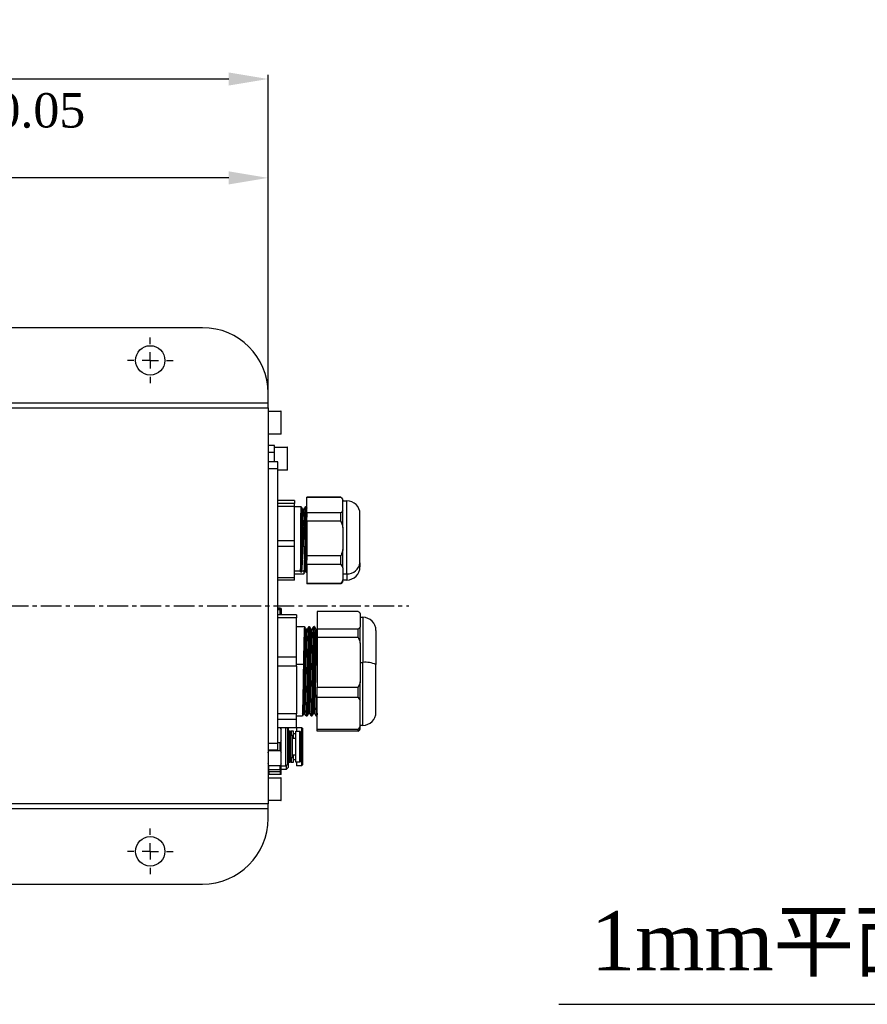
# Model space of a CAD drawing. Header units: millimetres. Extents: x 7590 to 10884, y -1862 to 419.
# Tile 74 of 83: x 8803 to 9062, y -132 to 169. Entities that reach past the tile are written whole.
import ezdxf

# ---------------------------------------------------------------- set-up
doc = ezdxf.new("R2010")
doc.units = ezdxf.units.MM
doc.header["$PDSIZE"] = -1
doc.linetypes.add('CENTER', pattern=[10.16, 6.35, -1.27, 1.27, -1.27])
doc.linetypes.add('HIDDEN', pattern=[1.905, 1.27, -0.635])
doc.layers.add('D中心线OR符号线', color=7, linetype='Continuous')
doc.styles.get("Standard").update_dxf_attribs({"font": 'times.ttf'})
doc.dimstyles.new('ISO-25', dxfattribs={"dimtxt": 18, "dimasz": 15, "dimexe": 1.25, "dimexo": 0.625, "dimtad": 1, "dimtoh": 1, "dimtxsty": 'Standard', "dimcen": 2.5, "dimadec": 0, "dimazin": 0, "dimtfac": 1, "dimtmove": 0, "dimatfit": 3, "dimfxl": 1, "dimarcsym": 0})

# ---------------------------------------------------------------- blocks, each defined once
blk = doc.blocks.new('SW_CENTERMARKSYMBOL_0')
at = {"layer": 'D中心线OR符号线', "color": 0}
for p, q in [((0, 1), (0, 1.4)), ((-1, 0), (-1.4, 0)), ((0, 0), (-0.5, 0)), ((0, 0), (0, 0.5)), ((0, 0), (0, -0.5)), ((0, 0), (0.5, 0)), ((1, 0), (1.4, 0)), ((0, -1), (0, -1.4))]:
    blk.add_line(p, q, dxfattribs=at)
blk = doc.blocks.new('SW_CENTERMARKSYMBOL_6')
at = {"layer": 'D中心线OR符号线', "color": 0}
for p, q in [((0, 1), (0, 1.4)), ((-1, 0), (-1.4, 0)), ((0, 0), (-0.5, 0)), ((0, 0), (0, 0.5)), ((0, 0), (0, -0.5)), ((0, 0), (0.5, 0)), ((1, 0), (1.4, 0)), ((0, -1), (0, -1.4))]:
    blk.add_line(p, q, dxfattribs=at)
blk = doc.blocks.new('*D129')
at = {"color": 0, "lineweight": -2}
for p, q in [((8671.64, 51.3), (8671.64, 152.4)), ((8867.14, 151.15), (8683.64, 151.15)), ((8879.14, 51.3), (8879.14, 152.4))]:
    blk.add_line(p, q, dxfattribs=at)
at = {"color": 0}
for points in [[(8683.64, 153.15), (8683.64, 149.15), (8671.64, 151.15)], [(8867.14, 149.15), (8867.14, 153.15), (8879.14, 151.15)]]:
    blk.add_solid(points, dxfattribs=at)
at = {"layer": 'Defpoints', "color": 0}
for p in [(8671.64, 151.15), (8671.64, 50.68), (8879.14, 50.68)]:
    blk.add_point(p, dxfattribs=at)
at = {"color": 0, "insert": (8775.39, 159.43), "char_height": 15, "attachment_point": 5}
blk.add_mtext('207.5', dxfattribs=at)
blk = doc.blocks.new('*D55')
at = {"color": 0, "lineweight": -2}
for p, q in [((8693.14, 45.8), (8693.14, 122.19)), ((8867.14, 120.94), (8705.14, 120.94)), ((8879.14, 51.3), (8879.14, 122.19))]:
    blk.add_line(p, q, dxfattribs=at)
at = {"color": 0}
for points in [[(8705.14, 122.94), (8705.14, 118.94), (8693.14, 120.94)], [(8867.14, 118.94), (8867.14, 122.94), (8879.14, 120.94)]]:
    blk.add_solid(points, dxfattribs=at)
at = {"layer": 'Defpoints', "color": 0}
for p in [(8693.14, 120.94), (8879.14, 50.68), (8693.14, 45.18)]:
    blk.add_point(p, dxfattribs=at)
at = {"color": 0, "insert": (8785.11, 134.12), "char_height": 15, "attachment_point": 5}
blk.add_mtext('186 {\\H0.7x;\\S+0.05^ 0;}', dxfattribs=at)

msp = doc.modelspace()

# ---------------------------------------------------------------- linework, layer by layer
at = {"color": 7, "lineweight": 25}
for p, q in [((8859.142, 75.178), (8691.642, 75.178)), ((8879.142, 52.178), (8879.142, 55.178)), ((8671.642, 52.178), (8879.142, 52.178)), ((8879.142, 50.678), (8879.142, 52.178)), ((8695.788, 50.678), (8879.142, 50.678)), ((8879.142, 50.678), (8879.142, -70.322)), ((8879.142, 49.678), (8883.042, 49.678)), ((8883.142, 42.778), (8883.142, 49.578)), ((8883.042, 42.678), (8879.142, 42.678)), ((8881.142, 39.178), (8879.142, 39.178)), ((8881.142, 37.178), (8881.142, 39.178)), ((8879.142, 37.178), (8881.142, 37.178)), ((8881.142, 38.678), (8885.042, 38.678)), ((8881.142, 34.178), (8881.142, 37.178)), ((8885.142, 31.778), (8885.142, 38.578)), ((8882.142, 34.178), (8879.142, 34.178)), ((8882.142, 32.178), (8882.142, 34.178)), ((8879.142, 32.178), (8882.142, 32.178)), ((8882.142, -51.822), (8882.142, 32.178)), ((8885.042, 31.678), (8882.142, 31.678)), ((8887.242, 22.323), (8882.142, 22.323)), ((8887.242, 21.469), (8882.142, 21.469)), ((8887.242, 22.323), (8887.242, 21.469)), ((8887.242, 20.502), (8887.242, 21.469)), ((8891.042, 23.428), (8901.392, 23.428)), ((8891.042, 23.399), (8891.042, 23.428)), ((8901.392, 23.399), (8891.042, 23.399)), ((8891.042, 18.556), (8891.042, 23.399)), ((8901.392, 23.428), (8902.042, 22.778)), ((8901.392, 23.399), (8901.392, 23.428)), ((8902.042, 22.506), (8902.042, 22.778)), ((8902.042, 19.448), (8902.042, 22.506)), ((8902.042, 22.278), (8903.242, 22.278)), ((8887.242, 20.502), (8882.142, 20.502)), ((8887.242, 20.528), (8889.26, 20.528)), ((8887.242, 10.071), (8887.242, 20.502)), ((8889.726, 19.714), (8890.098, 19.714)), ((8890.572, 20.528), (8890.879, 20.528)), ((8901.392, 18.556), (8891.042, 18.556)), ((8891.042, 16.036), (8891.042, 18.556)), ((8901.392, 16.036), (8901.392, 18.556)), ((8902.042, 14.09), (8902.042, 19.448)), ((8907.242, 3.364), (8907.242, 18.278)), ((8889.042, 16.517), (8889.511, 16.02)), ((8889.511, 16.02), (8889.886, 16.02)), ((8889.886, 16.02), (8890.355, 16.517)), ((8901.392, 16.036), (8891.042, 16.036)), ((8891.042, 16.036), (8891.042, 5.477)), ((8902.042, 14.09), (8902.042, 7.423)), ((8887.242, 10.071), (8882.142, 10.071)), ((8887.242, 8.357), (8887.242, 10.071)), ((8887.242, 8.357), (8882.142, 8.357)), ((8887.242, -1.22), (8887.242, 8.357)), ((8902.042, 1.761), (8902.042, 7.423)), ((8901.392, 5.477), (8891.042, 5.477)), ((8891.042, 2.815), (8891.042, 5.477)), ((8901.392, 2.815), (8901.392, 5.477)), ((8907.242, 3.364), (8907.242, 2.078)), ((8887.242, 0.857), (8889.068, 0.857)), ((8889.068, 0.857), (8889.068, 0.553)), ((8889.068, 0.553), (8889.443, 0.553)), ((8889.443, 0.553), (8889.479, 0.857)), ((8889.479, 0.857), (8890.117, 0.857)), ((8890.855, 0.64), (8890.483, 0.64)), ((8891.042, 0.304), (8890.84, 0.654)), ((8901.392, 2.815), (8891.042, 2.815)), ((8891.042, 2.815), (8891.042, -2.901)), ((8902.042, 1.761), (8902.042, -1.848)), ((8887.242, -1.22), (8882.142, -1.22)), ((8887.242, -1.967), (8882.142, -1.967)), ((8890.129, -0.172), (8887.242, -0.172)), ((8887.242, -1.967), (8887.242, -1.22)), ((8891.042, -2.901), (8901.392, -2.901)), ((8891.042, -2.901), (8891.042, -3.072)), ((8902.042, -2.422), (8901.392, -3.072)), ((8901.392, -3.072), (8901.392, -2.901)), ((8902.042, -0.001), (8903.242, -0.001)), ((8902.042, -2.422), (8902.042, -1.848)), ((8903.242, -1.922), (8902.042, -1.922)), ((8901.392, -3.072), (8891.042, -3.072)), ((8882.142, -10.501), (8882.832, -10.501)), ((8882.832, -11.032), (8882.832, -10.539)), ((8883.289, -10.99), (8883.289, -10.958)), ((8883.289, -11.482), (8883.289, -10.99)), ((8883.289, -12.524), (8883.289, -11.482)), ((8906.692, -11.523), (8894.142, -11.523)), ((8894.142, -11.523), (8894.142, -16.947)), ((8887.842, -12.524), (8882.142, -12.524)), ((8887.842, -13.523), (8882.142, -13.523)), ((8887.842, -12.524), (8887.842, -13.523)), ((8887.842, -25.485), (8887.842, -13.523)), ((8907.255, -12.035), (8907.342, -12.122)), ((8907.342, -12.124), (8907.342, -12.122)), ((8907.342, -12.124), (8907.342, -16.346)), ((8907.342, -13.322), (8908.142, -13.322)), ((8887.842, -16.125), (8890.303, -16.125)), ((8890.769, -16.938), (8891.143, -16.938)), ((8891.615, -16.125), (8891.803, -16.125)), ((8892.269, -16.938), (8892.643, -16.938)), ((8893.115, -16.125), (8893.303, -16.125)), ((8893.769, -16.937), (8894.142, -16.937)), ((8894.131, -16.961), (8894.142, -16.942)), ((8906.692, -16.947), (8894.142, -16.947)), ((8894.142, -16.947), (8894.142, -19.488)), ((8906.692, -19.488), (8906.692, -16.947)), ((8907.342, -21.173), (8907.342, -16.346)), ((8912.142, -17.322), (8912.142, -27.777)), ((8893.158, -18.55), (8893.627, -19.218)), ((8893.627, -19.219), (8894.002, -19.219)), ((8906.692, -19.488), (8894.142, -19.488)), ((8894.142, -19.488), (8894.142, -34.707)), ((8907.342, -21.173), (8907.342, -33.022)), ((8887.842, -25.485), (8882.142, -25.485)), ((8887.842, -28.287), (8887.842, -25.485)), ((8887.842, -28.287), (8882.142, -28.287)), ((8887.842, -27.581), (8889.967, -27.581)), ((8887.842, -28.287), (8887.842, -42.783)), ((8891.28, -27.581), (8891.467, -27.581)), ((8892.78, -27.581), (8892.967, -27.581)), ((8907.342, -27.122), (8908.142, -27.122)), ((8912.142, -42.322), (8912.142, -27.777)), ((8907.342, -38.872), (8907.342, -33.022)), ((8894.142, -34.707), (8906.692, -34.707)), ((8894.142, -37.787), (8894.142, -34.707)), ((8906.692, -37.787), (8906.692, -34.707)), ((8906.692, -37.787), (8894.142, -37.787)), ((8894.142, -47.583), (8894.142, -37.787)), ((8907.342, -46.498), (8907.342, -38.872)), ((8889.642, -42.574), (8890.111, -41.818)), ((8890.111, -41.818), (8890.486, -41.818)), ((8890.486, -41.818), (8890.955, -42.574)), ((8887.842, -42.783), (8882.142, -42.783)), ((8887.842, -44.586), (8882.142, -44.586)), ((8887.842, -44.586), (8887.842, -42.783)), ((8889.647, -43.52), (8887.842, -43.52)), ((8887.842, -47.12), (8887.842, -44.586)), ((8890.017, -42.874), (8889.669, -43.476)), ((8890.389, -42.879), (8890.014, -42.879)), ((8890.735, -43.485), (8890.377, -42.865)), ((8891.053, -43.52), (8890.771, -43.52)), ((8891.899, -42.708), (8891.525, -42.708)), ((8892.553, -43.52), (8892.365, -43.52)), ((8893.399, -42.708), (8893.025, -42.708)), ((8894.053, -43.52), (8893.865, -43.52)), ((8894.142, -43.37), (8894.056, -43.518)), ((8887.842, -47.12), (8882.142, -47.12)), ((8883.142, -47.688), (8883.142, -47.12)), ((8883.142, -50.957), (8883.142, -47.688)), ((8884.549, -58.822), (8884.549, -47.12)), ((8884.846, -47.12), (8885.162, -47.436)), ((8885.162, -58.209), (8885.162, -47.436)), ((8885.292, -47.12), (8885.292, -49.372)), ((8885.292, -47.972), (8885.717, -47.972)), ((8885.717, -47.972), (8885.992, -48.247)), ((8885.717, -47.972), (8885.717, -49.437)), ((8885.992, -48.247), (8886.267, -47.972)), ((8886.267, -47.972), (8886.792, -47.972)), ((8886.267, -47.972), (8886.267, -49.372)), ((8886.792, -47.972), (8886.792, -50.192)), ((8887.642, -48.072), (8888.892, -48.072)), ((8887.642, -57.572), (8887.642, -48.072)), ((8887.842, -46.972), (8889.392, -46.972)), ((8887.842, -47.12), (8887.842, -48.072)), ((8888.892, -48.072), (8889.142, -48.322)), ((8888.892, -57.572), (8888.892, -48.072)), ((8889.392, -46.972), (8889.642, -47.222)), ((8889.392, -46.972), (8889.392, -58.672)), ((8889.642, -47.222), (8889.642, -58.422)), ((8906.692, -47.583), (8894.142, -47.583)), ((8894.142, -48.121), (8894.142, -47.583)), ((8906.692, -48.121), (8894.142, -48.121)), ((8906.692, -48.121), (8906.692, -47.583)), ((8907.342, -47.522), (8907.255, -47.609)), ((8908.142, -46.322), (8907.342, -46.322)), ((8907.342, -47.522), (8907.342, -46.498)), ((8883.142, -54.688), (8883.142, -50.957)), ((8885.162, -49.372), (8885.652, -49.372)), ((8885.652, -49.372), (8885.892, -49.612)), ((8885.652, -56.272), (8885.652, -49.372)), ((8885.892, -49.612), (8886.132, -49.372)), ((8885.892, -56.032), (8885.892, -49.612)), ((8885.992, -48.247), (8885.992, -49.512)), ((8886.132, -49.372), (8886.592, -49.372)), ((8886.132, -56.272), (8886.132, -49.372)), ((8886.592, -56.272), (8886.592, -49.372)), ((8886.592, -50.192), (8887.642, -50.192)), ((8886.792, -48.822), (8887.642, -48.822)), ((8889.142, -57.322), (8889.142, -48.322)), ((8882.142, -51.822), (8879.142, -51.822)), ((8879.142, -53.822), (8882.142, -53.822)), ((8879.392, -53.99), (8879.392, -53.822)), ((8879.392, -53.99), (8882.892, -53.99)), ((8882.892, -51.654), (8882.142, -51.654)), ((8882.142, -53.822), (8882.142, -51.822)), ((8882.892, -53.99), (8882.892, -51.654)), ((8883.142, -57.957), (8883.142, -54.688)), ((8885.652, -56.272), (8885.162, -56.272)), ((8885.292, -56.272), (8885.292, -59.209)), ((8885.892, -56.032), (8885.652, -56.272)), ((8885.717, -56.207), (8885.717, -57.672)), ((8886.132, -56.272), (8885.892, -56.032)), ((8885.992, -56.132), (8885.992, -57.397)), ((8886.592, -56.272), (8886.132, -56.272)), ((8886.267, -56.272), (8886.267, -57.672)), ((8887.642, -55.452), (8886.592, -55.452)), ((8886.792, -55.452), (8886.792, -57.672)), ((8887.642, -56.822), (8886.792, -56.822)), ((8879.142, -59.886), (8879.392, -60.446)), ((8882.892, -58.654), (8879.392, -58.654)), ((8879.392, -59.822), (8879.392, -58.654)), ((8879.392, -59.822), (8882.892, -59.822)), ((8882.892, -59.822), (8882.892, -58.654)), ((8882.892, -60.446), (8883.142, -59.886)), ((8883.142, -59.822), (8883.142, -57.957)), ((8884.549, -58.822), (8883.142, -58.822)), ((8884.679, -59.822), (8883.142, -59.822)), ((8883.142, -59.886), (8883.142, -59.822)), ((8883.142, -61.322), (8883.142, -59.886)), ((8885.162, -58.209), (8884.549, -58.822)), ((8884.679, -58.692), (8884.679, -59.822)), ((8885.292, -59.209), (8884.679, -59.822)), ((8885.717, -57.672), (8885.292, -57.672)), ((8885.992, -57.397), (8885.717, -57.672)), ((8886.267, -57.672), (8885.992, -57.397)), ((8886.792, -57.672), (8886.267, -57.672)), ((8888.892, -57.572), (8887.642, -57.572)), ((8887.842, -57.572), (8887.842, -58.672)), ((8889.392, -58.672), (8887.842, -58.672)), ((8889.142, -57.322), (8888.892, -57.572)), ((8889.642, -58.422), (8889.392, -58.672)), ((8879.392, -61.322), (8879.142, -61.322)), ((8879.142, -62.322), (8883.042, -62.322)), ((8879.392, -60.446), (8882.892, -60.446)), ((8879.392, -60.446), (8879.392, -61.322)), ((8882.892, -61.322), (8879.392, -61.322)), ((8882.892, -60.446), (8882.892, -61.322)), ((8883.142, -61.322), (8882.892, -61.322)), ((8883.142, -69.222), (8883.142, -62.422)), ((8879.142, -70.322), (8671.642, -70.322)), ((8879.142, -71.822), (8671.642, -71.822)), ((8883.042, -69.322), (8879.142, -69.322)), ((8879.142, -71.822), (8879.142, -70.322)), ((8879.142, -74.822), (8879.142, -71.822)), ((8691.642, -94.822), (8859.142, -94.822))]:
    msp.add_line(p, q, dxfattribs=at)
at = {"color": 8, "lineweight": 25}
for p, q in [((8883.042, 49.678), (8883.042, 42.678)), ((8885.042, 38.678), (8885.042, 31.678)), ((8903.242, -0.001), (8903.242, 22.278)), ((8903.242, -0.001), (8903.242, -1.922)), ((8882.832, -10.539), (8882.142, -10.539)), ((8882.832, -11.032), (8882.142, -11.032)), ((8882.832, -10.539), (8882.832, -10.501)), ((8882.832, -12.524), (8882.832, -11.032)), ((8908.142, -13.322), (8908.142, -27.122)), ((8908.142, -46.322), (8908.142, -27.122)), ((8883.042, -62.322), (8883.042, -69.322))]:
    msp.add_line(p, q, dxfattribs=at)
at = {"linetype": 'CENTER'}
msp.add_line((8139.142, -9.822), (8922.207, -9.822), dxfattribs=at)
msp.add_line((8967.997, -131.553), (9138.815, -131.553))
at = {"color": 7, "lineweight": 25}
for centre in [(8843.142, 65.178), (8843.142, -84.822)]:
    msp.add_circle(centre, 4.5, dxfattribs=at)
for centre, radius, start, end in [((8859.142, 55.178), 20, 0, 90), ((8883.042, 49.578), 0.1, 360, 90), ((8883.042, 42.778), 0.1, 270, 0), ((8885.042, 38.578), 0.1, 360, 90), ((8885.042, 31.778), 0.1, 270, 0), ((8903.242, 18.278), 4, 0, 90), ((8903.534, 3.711), 3.724, 265.49749, 354.64541), ((8903.242, 2.078), 4, 270, 0), ((8882.832, -10.958), 0.457, 0, 90), ((8882.835, -10.993), 0.454, 0.44191, 90.43519), ((8882.835, -11.486), 0.454, 0.44191, 90.43519), ((8908.142, -17.322), 4, 0, 90), ((8909.115, -33.724), 6.674, 63.02824, 98.38558), ((8908.142, -42.322), 4, 270, 0), ((8883.042, -62.422), 0.1, 360, 90), ((8883.042, -69.222), 0.1, 270, 0), ((8859.142, -74.822), 20, 270, 0)]:
    msp.add_arc(centre, radius, start, end, dxfattribs=at)
for points, knots in [([(8901.392, 23.399), (8901.532, 23.232), (8901.777, 22.938), (8901.963, 22.636), (8902.042, 22.506)], [0, 0, 0, 0, 0.5715402, 1, 1, 1, 1]), ([(8889.26, 20.398), (8889.241, 20.394), (8889.196, 20.386), (8889.123, 19.062), (8889.069, 17.365), (8889.042, 16.517)], [0, 0, 0, 0, 0.253481, 0.6267405, 1, 1, 1, 1]), ([(8889.266, 20.524), (8889.345, 20.387), (8889.504, 20.112), (8889.662, 19.838), (8889.741, 19.701)], [0, 0, 0, 0, 0.5000139, 1, 1, 1, 1]), ([(8889.511, 16.019), (8889.529, 16.569), (8889.566, 17.668), (8889.621, 18.825), (8889.675, 19.583), (8889.711, 19.665), (8889.728, 19.705)], [0, 0, 0, 0, 0.2524008, 0.5048731, 0.7573099, 1, 1, 1, 1]), ([(8889.886, 16.02), (8889.905, 16.57), (8889.941, 17.669), (8889.996, 18.822), (8890.047, 19.546), (8890.079, 19.627), (8890.093, 19.662)], [0, 0, 0, 0, 0.2651744, 0.5304239, 0.7956361, 1, 1, 1, 1]), ([(8890.09, 19.701), (8890.17, 19.838), (8890.328, 20.112), (8890.487, 20.386), (8890.566, 20.524)], [0, 0, 0, 0, 0.4999861, 1, 1, 1, 1]), ([(8890.76, 20.487), (8890.749, 20.484), (8890.722, 20.476), (8890.68, 20.004), (8890.633, 19.158), (8890.586, 17.951), (8890.539, 16.45), (8890.492, 14.707), (8890.445, 12.79), (8890.398, 10.772), (8890.351, 8.732), (8890.305, 6.748), (8890.258, 4.893), (8890.211, 3.249), (8890.164, 1.845), (8890.133, 1.186), (8890.117, 0.857)], [0, 0, 0, 0, 0.05174644, 0.12468902, 0.1976316, 0.27057419, 0.34351677, 0.41645935, 0.48940193, 0.56234451, 0.63528709, 0.70822967, 0.78117226, 0.85411484, 0.92705742, 1, 1, 1, 1]), ([(8890.355, 16.517), (8890.382, 17.365), (8890.436, 19.062), (8890.508, 20.386), (8890.554, 20.394), (8890.572, 20.398)], [0, 0, 0, 0, 0.3732595, 0.746519, 1, 1, 1, 1]), ([(8890.488, 0.69), (8890.492, 0.684), (8890.514, 0.646), (8890.555, 1.071), (8890.61, 1.967), (8890.665, 3.34), (8890.72, 5.062), (8890.775, 7.057), (8890.83, 9.215), (8890.884, 11.424), (8890.939, 13.57), (8890.994, 15.527), (8891.049, 17.221), (8891.085, 18.022), (8891.103, 18.416)], [0, 0, 0, 0, 0.0187815, 0.1082282, 0.1976432, 0.2870897, 0.3765055, 0.465951, 0.5553684, 0.6448121, 0.734232, 0.8236733, 0.9130964, 1, 1, 1, 1]), ([(8890.765, 20.526), (8890.844, 20.388), (8890.937, 20.229), (8891.029, 20.069), (8891.042, 20.046)], [0, 0, 0, 0, 0.8581953, 1, 1, 1, 1]), ([(8902.042, 19.448), (8901.939, 19.283), (8901.75, 18.981), (8901.504, 18.688), (8901.392, 18.556)], [0, 0, 0, 0, 0.5485234, 1, 1, 1, 1]), ([(8889.068, 0.553), (8889.087, 0.926), (8889.123, 1.668), (8889.179, 3.345), (8889.234, 5.321), (8889.289, 7.521), (8889.345, 9.819), (8889.4, 12.083), (8889.455, 14.222), (8889.492, 15.423), (8889.511, 16.02)], [0, 0, 0, 0, 0.1294606, 0.2576322, 0.3845321, 0.5101808, 0.6345345, 0.7576382, 0.8794293, 1, 1, 1, 1]), ([(8889.443, 0.553), (8889.462, 0.926), (8889.498, 1.668), (8889.554, 3.345), (8889.609, 5.321), (8889.664, 7.521), (8889.72, 9.819), (8889.775, 12.083), (8889.83, 14.222), (8889.867, 15.423), (8889.886, 16.02)], [0, 0, 0, 0, 0.1294606, 0.2576322, 0.3845321, 0.5101807, 0.6345344, 0.7576382, 0.8794292, 1, 1, 1, 1]), ([(8901.392, 16.036), (8901.532, 15.671), (8901.777, 15.031), (8901.963, 14.372), (8902.042, 14.09)], [0, 0, 0, 0, 0.5715402, 1, 1, 1, 1]), ([(8890.854, 0.7), (8890.861, 0.684), (8890.886, 0.629), (8890.93, 1.063), (8890.985, 1.967), (8891.04, 3.346), (8891.087, 4.783), (8891.115, 5.823), (8891.125, 6.192)], [0, 0, 0, 0, 0.08004382, 0.28230288, 0.48449021, 0.6867488, 0.88893781, 1, 1, 1, 1]), ([(8902.042, 7.423), (8901.939, 7.062), (8901.75, 6.404), (8901.504, 5.765), (8901.392, 5.477)], [0, 0, 0, 0, 0.54852344, 1, 1, 1, 1]), ([(8890.117, 0.857), (8890.101, 0.603), (8890.07, 0.094), (8890.034, -0.195), (8890.014, -0.143), (8890.01, -0.131)], [0, 0, 0, 0, 0.4365694, 0.8731388, 1, 1, 1, 1]), ([(8890.491, 0.652), (8890.411, 0.515), (8890.253, 0.241), (8890.094, -0.033), (8890.015, -0.17)], [0, 0, 0, 0, 0.4999854, 1, 1, 1, 1]), ([(8901.392, 2.815), (8901.532, 2.617), (8901.777, 2.271), (8901.963, 1.914), (8902.042, 1.761)], [0, 0, 0, 0, 0.5715402, 1, 1, 1, 1]), ([(8902.042, -1.848), (8901.939, -2.043), (8901.75, -2.399), (8901.504, -2.745), (8901.392, -2.901)], [0, 0, 0, 0, 0.5485234, 1, 1, 1, 1]), ([(8906.692, -11.523), (8906.823, -11.636), (8907.055, -11.834), (8907.255, -12.036), (8907.342, -12.124)], [0, 0, 0, 0, 0.5683719, 1, 1, 1, 1]), ([(8890.303, -16.161), (8890.3, -16.149), (8890.282, -16.068), (8890.248, -16.425), (8890.201, -17.253), (8890.155, -18.613), (8890.108, -20.39), (8890.061, -22.535), (8890.014, -24.953), (8889.983, -26.705), (8889.967, -27.581)], [0, 0, 0, 0, 0.0226967, 0.1623115, 0.3019262, 0.441541, 0.5811557, 0.7207705, 0.8603852, 1, 1, 1, 1]), ([(8890.111, -41.817), (8890.129, -41.395), (8890.166, -40.552), (8890.221, -38.546), (8890.276, -36.132), (8890.331, -33.368), (8890.386, -30.423), (8890.44, -27.445), (8890.495, -24.591), (8890.55, -22.016), (8890.605, -19.852), (8890.66, -18.199), (8890.715, -17.232), (8890.752, -16.832), (8890.771, -16.943), (8890.771, -16.946)], [0, 0, 0, 0, 0.083155, 0.1663336, 0.2495005, 0.3326769, 0.4158458, 0.4990185, 0.5821912, 0.6653603, 0.7485365, 0.831702, 0.9148812, 0.9980435, 1, 1, 1, 1]), ([(8890.306, -16.127), (8890.386, -16.264), (8890.542, -16.534), (8890.698, -16.805), (8890.775, -16.938)], [0, 0, 0, 0, 0.5065775, 1, 1, 1, 1]), ([(8890.487, -41.818), (8890.505, -41.396), (8890.541, -40.553), (8890.596, -38.547), (8890.651, -36.133), (8890.706, -33.369), (8890.761, -30.423), (8890.816, -27.445), (8890.871, -24.59), (8890.926, -22.017), (8890.981, -19.844), (8891.036, -18.222), (8891.089, -17.183), (8891.123, -17.044), (8891.139, -16.979)], [0, 0, 0, 0, 0.0841323, 0.1682884, 0.2524327, 0.3365866, 0.420733, 0.5048832, 0.5890333, 0.6731798, 0.7573335, 0.8414764, 0.9256332, 1, 1, 1, 1]), ([(8891.136, -16.949), (8891.216, -16.812), (8891.374, -16.538), (8891.532, -16.264), (8891.611, -16.127)], [0, 0, 0, 0, 0.4999943, 1, 1, 1, 1]), ([(8891.28, -27.581), (8891.295, -26.705), (8891.326, -24.953), (8891.373, -22.535), (8891.42, -20.39), (8891.467, -18.613), (8891.514, -17.253), (8891.561, -16.425), (8891.595, -16.068), (8891.613, -16.149), (8891.615, -16.161)], [0, 0, 0, 0, 0.1396148, 0.2792295, 0.4188443, 0.558459, 0.6980738, 0.8376885, 0.9773033, 1, 1, 1, 1]), ([(8891.803, -16.161), (8891.8, -16.149), (8891.782, -16.068), (8891.748, -16.425), (8891.701, -17.253), (8891.655, -18.613), (8891.608, -20.39), (8891.561, -22.535), (8891.514, -24.953), (8891.483, -26.705), (8891.467, -27.581)], [0, 0, 0, 0, 0.0226967, 0.1623115, 0.3019262, 0.441541, 0.5811557, 0.7207705, 0.8603852, 1, 1, 1, 1]), ([(8891.529, -42.648), (8891.532, -42.659), (8891.554, -42.727), (8891.594, -42.182), (8891.649, -41.017), (8891.704, -39.194), (8891.759, -36.899), (8891.814, -34.222), (8891.869, -31.317), (8891.924, -28.332), (8891.979, -25.424), (8892.034, -22.751), (8892.089, -20.449), (8892.144, -18.635), (8892.199, -17.452), (8892.241, -16.908), (8892.266, -16.992), (8892.272, -17.013)], [0, 0, 0, 0, 0.0142459, 0.0882351, 0.1622093, 0.236196, 0.3101733, 0.384157, 0.4581375, 0.5321181, 0.6061018, 0.6800791, 0.7540657, 0.82804, 0.9020292, 0.9760007, 1, 1, 1, 1]), ([(8891.806, -16.126), (8891.885, -16.263), (8892.043, -16.537), (8892.202, -16.811), (8892.281, -16.948)], [0, 0, 0, 0, 0.5000056, 1, 1, 1, 1]), ([(8891.897, -42.633), (8891.903, -42.655), (8891.927, -42.741), (8891.97, -42.191), (8892.025, -41.016), (8892.08, -39.195), (8892.135, -36.9), (8892.19, -34.222), (8892.245, -31.317), (8892.3, -28.331), (8892.355, -25.424), (8892.41, -22.75), (8892.465, -20.449), (8892.52, -18.632), (8892.574, -17.459), (8892.614, -16.92), (8892.636, -16.985), (8892.639, -16.994)], [0, 0, 0, 0, 0.0241573, 0.0982003, 0.1722282, 0.2462686, 0.3202996, 0.394337, 0.4683713, 0.5424055, 0.616443, 0.690474, 0.7645144, 0.8385423, 0.9125852, 0.9866105, 1, 1, 1, 1]), ([(8892.637, -16.949), (8892.716, -16.812), (8892.874, -16.538), (8893.032, -16.264), (8893.112, -16.127)], [0, 0, 0, 0, 0.4999947, 1, 1, 1, 1]), ([(8892.78, -27.581), (8892.795, -26.705), (8892.826, -24.953), (8892.873, -22.535), (8892.92, -20.39), (8892.967, -18.613), (8893.014, -17.253), (8893.061, -16.425), (8893.095, -16.068), (8893.113, -16.149), (8893.115, -16.161)], [0, 0, 0, 0, 0.1396148, 0.2792295, 0.4188443, 0.558459, 0.6980738, 0.8376885, 0.9773033, 1, 1, 1, 1]), ([(8893.305, -16.178), (8893.303, -16.16), (8893.277, -15.958), (8893.228, -16.622), (8893.182, -17.907), (8893.159, -18.55)], [0, 0, 0, 0, 0.0479199, 0.52396, 1, 1, 1, 1]), ([(8893.301, -16.118), (8893.38, -16.255), (8893.539, -16.53), (8893.697, -16.804), (8893.777, -16.941)], [0, 0, 0, 0, 0.50000742, 1, 1, 1, 1]), ([(8893.627, -19.219), (8893.646, -18.716), (8893.682, -17.71), (8893.731, -16.994), (8893.762, -17.007), (8893.774, -17.013)], [0, 0, 0, 0, 0.3733997, 0.7469051, 1, 1, 1, 1]), ([(8894.003, -19.218), (8894.021, -18.719), (8894.058, -17.719), (8894.102, -17.042), (8894.127, -17.038), (8894.134, -17.037)], [0, 0, 0, 0, 0.4188767, 0.8378721, 1, 1, 1, 1]), ([(8907.342, -16.346), (8907.231, -16.458), (8907.028, -16.66), (8906.796, -16.858), (8906.692, -16.947)], [0, 0, 0, 0, 0.5516792, 1, 1, 1, 1]), ([(8893.029, -42.669), (8893.045, -42.602), (8893.08, -42.46), (8893.133, -41.427), (8893.188, -39.797), (8893.243, -37.633), (8893.298, -35.055), (8893.353, -32.203), (8893.408, -29.225), (8893.462, -26.276), (8893.517, -23.526), (8893.572, -21.065), (8893.609, -19.835), (8893.627, -19.219)], [0, 0, 0, 0, 0.0818977, 0.1737028, 0.2655196, 0.3573286, 0.4491416, 0.5409546, 0.6327634, 0.7245804, 0.816387, 0.9082065, 1, 1, 1, 1]), ([(8893.397, -42.7), (8893.398, -42.703), (8893.416, -42.817), (8893.454, -42.41), (8893.509, -41.452), (8893.563, -39.792), (8893.618, -37.635), (8893.673, -35.055), (8893.728, -32.204), (8893.783, -29.225), (8893.838, -26.275), (8893.893, -23.526), (8893.948, -21.064), (8893.985, -19.834), (8894.003, -19.218)], [0, 0, 0, 0, 0.0024965, 0.0931876, 0.1838637, 0.2745515, 0.3652315, 0.4559155, 0.5465995, 0.6372793, 0.7279673, 0.8186449, 0.9093353, 1, 1, 1, 1]), ([(8906.692, -19.488), (8906.823, -19.804), (8907.055, -20.361), (8907.255, -20.928), (8907.342, -21.173)], [0, 0, 0, 0, 0.5683719, 1, 1, 1, 1]), ([(8891.467, -27.581), (8891.451, -28.474), (8891.42, -30.259), (8891.373, -32.944), (8891.326, -35.502), (8891.28, -37.844), (8891.233, -39.876), (8891.186, -41.526), (8891.139, -42.712), (8891.095, -43.416), (8891.066, -43.463), (8891.053, -43.484)], [0, 0, 0, 0, 0.113155, 0.2263101, 0.3394651, 0.4526201, 0.5657751, 0.6789302, 0.7920852, 0.9052402, 1, 1, 1, 1]), ([(8892.365, -43.484), (8892.378, -43.463), (8892.407, -43.416), (8892.451, -42.712), (8892.498, -41.526), (8892.545, -39.876), (8892.592, -37.844), (8892.639, -35.502), (8892.686, -32.944), (8892.733, -30.259), (8892.764, -28.474), (8892.78, -27.581)], [0, 0, 0, 0, 0.0947598, 0.2079148, 0.3210698, 0.4342249, 0.5473799, 0.6605349, 0.7736899, 0.886845, 1, 1, 1, 1]), ([(8892.967, -27.581), (8892.951, -28.474), (8892.92, -30.259), (8892.873, -32.944), (8892.826, -35.502), (8892.78, -37.844), (8892.733, -39.876), (8892.686, -41.526), (8892.639, -42.712), (8892.595, -43.416), (8892.566, -43.463), (8892.553, -43.484)], [0, 0, 0, 0, 0.113155, 0.2263101, 0.3394651, 0.4526201, 0.5657751, 0.6789302, 0.7920852, 0.9052402, 1, 1, 1, 1]), ([(8907.342, -33.022), (8907.231, -33.335), (8907.028, -33.902), (8906.796, -34.458), (8906.692, -34.707)], [0, 0, 0, 0, 0.55167925, 1, 1, 1, 1]), ([(8893.865, -43.484), (8893.878, -43.463), (8893.907, -43.416), (8893.951, -42.712), (8893.998, -41.525), (8894.045, -39.88), (8894.092, -37.831), (8894.124, -36.259), (8894.141, -35.353), (8894.142, -35.296)], [0, 0, 0, 0, 0.1418393, 0.3112131, 0.4805869, 0.6499607, 0.8193346, 0.9887084, 1, 1, 1, 1]), ([(8906.692, -37.787), (8906.823, -37.991), (8907.055, -38.349), (8907.255, -38.714), (8907.342, -38.872)], [0, 0, 0, 0, 0.5683719, 1, 1, 1, 1]), ([(8890.014, -42.813), (8890.028, -42.804), (8890.06, -42.785), (8890.092, -42.169), (8890.111, -41.818)], [0, 0, 0, 0, 0.4305359, 1, 1, 1, 1]), ([(8890.389, -42.814), (8890.403, -42.806), (8890.435, -42.786), (8890.467, -42.169), (8890.486, -41.818)], [0, 0, 0, 0, 0.432497, 1, 1, 1, 1]), ([(8889.642, -42.574), (8889.643, -42.903), (8889.645, -43.457), (8889.647, -43.449), (8889.647, -43.446)], [0, 0, 0, 0, 0.5951847, 1, 1, 1, 1]), ([(8890.771, -43.446), (8890.796, -43.449), (8890.857, -43.457), (8890.918, -42.903), (8890.955, -42.574)], [0, 0, 0, 0, 0.4048153, 1, 1, 1, 1]), ([(8891.531, -42.698), (8891.452, -42.835), (8891.293, -43.11), (8891.135, -43.384), (8891.056, -43.521)], [0, 0, 0, 0, 0.4999941, 1, 1, 1, 1]), ([(8892.361, -43.518), (8892.282, -43.381), (8892.124, -43.107), (8891.965, -42.833), (8891.886, -42.696)], [0, 0, 0, 0, 0.5000059, 1, 1, 1, 1]), ([(8893.031, -42.697), (8892.952, -42.835), (8892.794, -43.109), (8892.635, -43.383), (8892.556, -43.52)], [0, 0, 0, 0, 0.4999946, 1, 1, 1, 1]), ([(8893.862, -43.521), (8893.783, -43.384), (8893.627, -43.113), (8893.47, -42.842), (8893.393, -42.708)], [0, 0, 0, 0, 0.5057393, 1, 1, 1, 1]), ([(8894.142, -42.559), (8894.141, -42.586), (8894.124, -43.013), (8894.095, -43.393), (8894.066, -43.455), (8894.053, -43.484)], [0, 0, 0, 0, 0.0350122, 0.5601947, 1, 1, 1, 1]), ([(8882.942, -47.12), (8882.976, -47.206), (8883.05, -47.393), (8883.11, -47.585), (8883.142, -47.688)], [0, 0, 0, 0, 0.4603454, 1, 1, 1, 1]), ([(8907.342, -46.498), (8907.231, -46.7), (8907.028, -47.065), (8906.796, -47.423), (8906.692, -47.583)], [0, 0, 0, 0, 0.5516792, 1, 1, 1, 1]), ([(8906.692, -48.121), (8906.824, -48.009), (8907.023, -47.839), (8907.196, -47.666), (8907.254, -47.607)], [0, 0, 0, 0, 0.6635163, 1, 1, 1, 1]), ([(8883.142, -50.957), (8883.1, -51.088), (8883.026, -51.323), (8882.933, -51.553), (8882.892, -51.654)], [0, 0, 0, 0, 0.5586909, 1, 1, 1, 1]), ([(8879.142, -54.688), (8879.184, -54.556), (8879.258, -54.322), (8879.351, -54.092), (8879.392, -53.99)], [0, 0, 0, 0, 0.5586909, 1, 1, 1, 1]), ([(8882.892, -53.99), (8882.944, -54.12), (8883.036, -54.35), (8883.11, -54.585), (8883.142, -54.688)], [0, 0, 0, 0, 0.5613045, 1, 1, 1, 1]), ([(8879.392, -58.654), (8879.34, -58.525), (8879.248, -58.295), (8879.174, -58.06), (8879.142, -57.957)], [0, 0, 0, 0, 0.5613045, 1, 1, 1, 1]), ([(8879.142, -59.822), (8879.184, -59.822), (8879.258, -59.822), (8879.351, -59.822), (8879.392, -59.822)], [0, 0, 0, 0, 0.5586909, 1, 1, 1, 1]), ([(8883.142, -57.957), (8883.1, -58.088), (8883.026, -58.323), (8882.933, -58.553), (8882.892, -58.654)], [0, 0, 0, 0, 0.55869094, 1, 1, 1, 1]), ([(8882.892, -59.822), (8882.944, -59.822), (8883.036, -59.822), (8883.11, -59.822), (8883.142, -59.822)], [0, 0, 0, 0, 0.5613045, 1, 1, 1, 1])]:
    msp.add_open_spline(points, degree=3, knots=knots, dxfattribs=at)
for points in [[(8889.042, 16.517), (8889.043, 15.88), (8889.045, 14.606), (8889.048, 12.392), (8889.052, 10.092), (8889.055, 7.79), (8889.058, 5.605), (8889.061, 3.654), (8889.064, 1.992), (8889.066, 1.236), (8889.067, 0.857)], [(8889.479, 0.857), (8889.516, 1.236), (8889.589, 1.992), (8889.698, 3.654), (8889.808, 5.605), (8889.917, 7.79), (8890.026, 10.092), (8890.136, 12.392), (8890.245, 14.606), (8890.318, 15.88), (8890.355, 16.517)], [(8893.159, -18.55), (8893.143, -19.114), (8893.111, -20.242), (8893.063, -22.44), (8893.015, -24.896), (8892.983, -26.686), (8892.967, -27.581)], [(8889.967, -27.581), (8889.954, -28.354), (8889.926, -29.899), (8889.886, -32.233), (8889.845, -34.492), (8889.805, -36.617), (8889.764, -38.547), (8889.723, -40.218), (8889.683, -41.616), (8889.656, -42.255), (8889.642, -42.574)], [(8890.955, -42.574), (8890.968, -42.255), (8890.995, -41.616), (8891.036, -40.218), (8891.076, -38.547), (8891.117, -36.617), (8891.158, -34.492), (8891.198, -32.233), (8891.239, -29.899), (8891.266, -28.354), (8891.28, -27.581)]]:
    msp.add_open_spline(points, degree=3, dxfattribs=at)

# ---------------------------------------------------------------- block references
at = {"layer": 'D中心线OR符号线', "xscale": -5, "yscale": 5, "zscale": 5}
for name, p in [('SW_CENTERMARKSYMBOL_0', (8843.142, 65.178)), ('SW_CENTERMARKSYMBOL_6', (8843.142, -84.822))]:
    msp.add_blockref(name, p, dxfattribs=at)

# ---------------------------------------------------------------- texts
at = {"linetype": 'HIDDEN', "insert": (8977.801, -103.137), "char_height": 18, "width": 182.36291, "attachment_point": 1}
msp.add_mtext('{\\fTimes New Roman|b0|i0|c0|p0;1mm\\f宋体|b0|i0|c134|p0;平面切槽}', dxfattribs=at)

# ---------------------------------------------------------------- dimensions: what is measured, and where the dimension line sits
for base, p2, text, override, picture, middle in [((8671.642, 151.154), (8671.642, 50.678), '207.5', {"dimtxt": 15, "dimasz": 12, "dimgap": 0.625, "dimtad": 1, "dimdec": 2, "dimlfac": 1, "dimpost": '<>', "dimse1": 0, "dimse2": 0, "dimsd1": 0, "dimsd2": 0, "dimtofl": 1, "dimtvp": 0.1}, '*D129', (8775.392, 151.154)), ((8693.142, 120.942), (8693.142, 45.178), '<> {\\H0.7x;\\S+0.05^ 0;}', {"dimtxt": 15, "dimasz": 12, "dimpost": '<>', "dimtvp": 0.1}, '*D55', (8785.109, 120.942))]:
    dim = msp.add_linear_dim(base=base, p1=(8879.142, 50.678), p2=p2, angle=180, text=text, dimstyle='ISO-25', override=override)
    dim.commit()
    dim.dimension.update_dxf_attribs({"geometry": picture, "text_midpoint": middle, "dimtype": 160})

doc.saveas('drawing.dxf')
